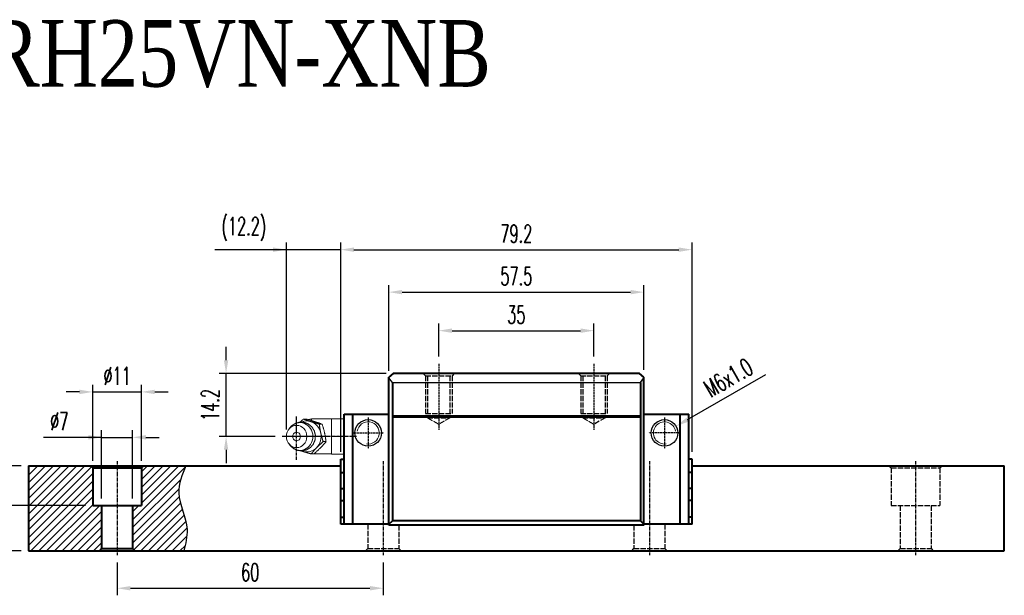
# Model space of a CAD drawing. Extents: x 54 to 390, y 113 to 249.
# Tile 2 of 2: x 168 to 390, y 120 to 249. Entities that reach past the tile are written whole.
import ezdxf

# ---------------------------------------------------------------- set-up
doc = ezdxf.new("R2010")
doc.units = 0
doc.header["$MEASUREMENT"] = 0
doc.header["$PDMODE"] = 2
doc.linetypes.add('ACAD_ISO02W100', pattern=[15, 12, -3])
doc.linetypes.add('CENTER', pattern=[0.95, 0.625, -0.125, 0.075, -0.125])
doc.layers.get('0').update_dxf_attribs({"linetype": 'CONTINUOUS'})
doc.layers.get('DEFPOINTS').update_dxf_attribs({"linetype": 'CONTINUOUS'})
for name, color, linetype, lineweight in [('AM_5', 3, 'CONTINUOUS', 15), ('CENTER', 1, 'CENTER', 25), ('DASH', 2, 'ACAD_ISO02W100', 25), ('DIM', 4, 'CONTINUOUS', 25), ('LINE', 7, 'CONTINUOUS', 40), ('TEXT', 3, 'CONTINUOUS', 25)]:
    doc.layers.add(name, color=color, linetype=linetype, lineweight=lineweight)
doc.layers.add('PV-CFD', color=7, linetype='CONTINUOUS')
doc.styles.get("Standard").update_dxf_attribs({"font": 'romanc.shx', "width": 0.6, "bigfont": 'chineset.shx'})
doc.styles.add('型式1', font='kaiu.ttf', dxfattribs={"width": 0.8})
doc.dimstyles.new('2X$3', dxfattribs={"dimscale": 6, "dimtxt": 1, "dimasz": 0.5, "dimexe": 0.3, "dimexo": 0.2, "dimgap": 0.2, "dimtad": 1, "dimdec": 3, "dimdsep": 46, "dimtxsty": 'Standard', "dimcen": 0, "dimadec": 1, "dimazin": 2, "dimtfac": 1, "dimtdec": 3, "dimtofl": 0, "dimtmove": 0, "dimatfit": 3, "dimfxl": 1, "dimtolj": 1, "dimtzin": 0, "dimarcsym": 0})
doc.dimstyles.new('STANDARD$0', dxfattribs={"dimscale": 3, "dimtxt": 1, "dimasz": 0.7, "dimexe": 0.3, "dimexo": 0.2, "dimgap": 0.3, "dimtad": 1, "dimdsep": 46, "dimtxsty": 'Standard', "dimcen": 0, "dimclrd": 256, "dimclre": 256, "dimclrt": 256, "dimadec": 0, "dimazin": 0, "dimtfac": 1, "dimtofl": 0, "dimtmove": 0, "dimatfit": 3, "dimfxl": 1, "dimtolj": 1, "dimtzin": 0, "dimlwd": -1, "dimlwe": -1, "dimarcsym": 0})

# ---------------------------------------------------------------- blocks, each defined once
blk = doc.blocks.new('*D34')
at = {"layer": 'DEFPOINTS', "color": 0, "transparency": 16777216}
for p in [(189.87, 128.57), (249.87, 128.57), (249.87, 121.14)]:
    blk.add_point(p, dxfattribs=at)
at = {"layer": 'DIM', "transparency": 16777216}
for p, q in [((189.87, 126.97), (189.87, 119.54)), ((249.87, 126.97), (249.87, 119.54)), ((192.87, 121.14), (246.87, 121.14))]:
    blk.add_line(p, q, dxfattribs=at)
for points in [[(192.87, 121.64), (192.87, 120.64), (189.87, 121.14)], [(246.87, 120.64), (246.87, 121.64), (249.87, 121.14)]]:
    blk.add_solid(points, dxfattribs=at)
at = {"layer": 'DIM', "transparency": 16777216, "insert": (219.87, 124.74), "char_height": 4, "attachment_point": 5}
blk.add_mtext('\\A1;60', dxfattribs=at)
blk = doc.blocks.new('*D35')
at = {"layer": 'DEFPOINTS', "color": 0, "transparency": 16777216}
for p in [(193.37, 155.17), (186.37, 139.77), (193.37, 139.77)]:
    blk.add_point(p, dxfattribs=at)
at = {"layer": 'DIM', "transparency": 16777216}
for p, q in [((186.37, 141.37), (186.37, 156.77)), ((193.37, 141.37), (193.37, 156.77)), ((186.37, 155.17), (173.29, 155.17)), ((183.37, 155.17), (180.37, 155.17)), ((186.37, 155.17), (193.37, 155.17)), ((196.37, 155.17), (199.37, 155.17))]:
    blk.add_line(p, q, dxfattribs=at)
for points in [[(183.37, 154.67), (183.37, 155.67), (186.37, 155.17)], [(196.37, 155.67), (196.37, 154.67), (193.37, 155.17)]]:
    blk.add_solid(points, dxfattribs=at)
at = {"layer": 'DIM', "transparency": 16777216, "insert": (176.83, 158.77), "char_height": 4, "attachment_point": 5}
blk.add_mtext('\\A1;%%c7', dxfattribs=at)
blk = doc.blocks.new('*D36')
at = {"layer": 'DEFPOINTS', "color": 0, "transparency": 16777216}
for p in [(195.37, 165.42), (184.37, 148.27), (195.37, 148.27)]:
    blk.add_point(p, dxfattribs=at)
at = {"layer": 'DIM', "transparency": 16777216}
for p, q in [((184.37, 149.87), (184.37, 167.02)), ((195.37, 149.87), (195.37, 167.02)), ((181.37, 165.42), (178.37, 165.42)), ((184.37, 165.42), (195.37, 165.42)), ((198.37, 165.42), (201.37, 165.42))]:
    blk.add_line(p, q, dxfattribs=at)
for points in [[(181.37, 164.92), (181.37, 165.92), (184.37, 165.42)], [(198.37, 165.92), (198.37, 164.92), (195.37, 165.42)]]:
    blk.add_solid(points, dxfattribs=at)
at = {"layer": 'DIM', "transparency": 16777216, "insert": (189.87, 169.02), "char_height": 4, "attachment_point": 5}
blk.add_mtext('\\A1;%%c11', dxfattribs=at)
blk = doc.blocks.new('*D37')
at = {"layer": 'DEFPOINTS', "color": 0, "transparency": 16777216}
for p in [(169.87, 148.77), (153.47, 129.57), (169.87, 129.57)]:
    blk.add_point(p, dxfattribs=at)
at = {"layer": 'DIM', "transparency": 16777216}
for p, q in [((168.27, 148.77), (151.87, 148.77)), ((153.47, 145.77), (153.47, 132.57)), ((168.27, 129.57), (151.87, 129.57))]:
    blk.add_line(p, q, dxfattribs=at)
for points in [[(153.97, 145.77), (152.97, 145.77), (153.47, 148.77)], [(152.97, 132.57), (153.97, 132.57), (153.47, 129.57)]]:
    blk.add_solid(points, dxfattribs=at)
at = {"layer": 'DIM', "transparency": 16777216, "insert": (149.87, 139.17), "char_height": 4, "attachment_point": 5, "rotation": 90}
blk.add_mtext('\\A1;19.2', dxfattribs=at)
blk = doc.blocks.new('*D38')
at = {"layer": 'DEFPOINTS', "color": 0, "transparency": 16777216}
for p in [(169.87, 148.77), (163.47, 139.77), (184.37, 139.77)]:
    blk.add_point(p, dxfattribs=at)
at = {"layer": 'DIM', "transparency": 16777216}
for p, q in [((163.47, 151.77), (163.47, 154.77)), ((168.27, 148.77), (161.87, 148.77)), ((163.47, 148.77), (163.47, 139.77)), ((182.77, 139.77), (161.87, 139.77)), ((163.47, 136.77), (163.47, 133.77))]:
    blk.add_line(p, q, dxfattribs=at)
for points in [[(162.97, 151.77), (163.97, 151.77), (163.47, 148.77)], [(163.97, 136.77), (162.97, 136.77), (163.47, 139.77)]]:
    blk.add_solid(points, dxfattribs=at)
at = {"layer": 'DIM', "transparency": 16777216, "insert": (159.87, 144.27), "char_height": 4, "attachment_point": 5, "rotation": 90}
blk.add_mtext('\\A1;9', dxfattribs=at)
blk = doc.blocks.new('*D40')
at = {"layer": 'DEFPOINTS', "color": 0, "transparency": 16777216}
for p in [(308.62, 187.92), (308.62, 168.77), (251.12, 168.57)]:
    blk.add_point(p, dxfattribs=at)
at = {"layer": 'DIM', "transparency": 16777216}
for p, q in [((251.12, 170.17), (251.12, 189.52)), ((308.62, 170.37), (308.62, 189.52)), ((254.12, 187.92), (305.62, 187.92))]:
    blk.add_line(p, q, dxfattribs=at)
for points in [[(254.12, 188.42), (254.12, 187.42), (251.12, 187.92)], [(305.62, 187.42), (305.62, 188.42), (308.62, 187.92)]]:
    blk.add_solid(points, dxfattribs=at)
at = {"layer": 'DIM', "transparency": 16777216, "insert": (279.87, 191.52), "char_height": 4, "attachment_point": 5}
blk.add_mtext('\\A1;57.5', dxfattribs=at)
blk = doc.blocks.new('*D41')
at = {"layer": 'DEFPOINTS', "color": 0, "transparency": 16777216}
for p in [(319.47, 197.5), (240.27, 150.27), (319.47, 150.27)]:
    blk.add_point(p, dxfattribs=at)
at = {"layer": 'DIM', "transparency": 16777216}
for p, q in [((319.47, 151.87), (319.47, 199.1)), ((243.27, 197.5), (316.47, 197.5))]:
    blk.add_line(p, q, dxfattribs=at)
for points in [[(243.27, 198), (243.27, 197), (240.27, 197.5)], [(316.47, 197), (316.47, 198), (319.47, 197.5)]]:
    blk.add_solid(points, dxfattribs=at)
at = {"layer": 'DIM', "transparency": 16777216, "insert": (279.87, 201.1), "char_height": 4, "attachment_point": 5}
blk.add_mtext('\\A1;79.2', dxfattribs=at)
blk = doc.blocks.new('*D42')
at = {"layer": 'DEFPOINTS', "color": 0, "transparency": 16777216}
for p in [(228.02, 197.5), (228.02, 155.37), (240.27, 150.27)]:
    blk.add_point(p, dxfattribs=at)
at = {"layer": 'DIM', "transparency": 16777216}
for p, q in [((228.02, 156.97), (228.02, 199.1)), ((240.27, 151.87), (240.27, 199.1)), ((228.02, 197.5), (211.87, 197.5)), ((225.02, 197.5), (222.02, 197.5)), ((240.27, 197.5), (228.02, 197.5)), ((243.27, 197.5), (246.27, 197.5))]:
    blk.add_line(p, q, dxfattribs=at)
for points in [[(225.02, 197), (225.02, 198), (228.02, 197.5)], [(243.27, 198), (243.27, 197), (240.27, 197.5)]]:
    blk.add_solid(points, dxfattribs=at)
at = {"layer": 'DIM', "transparency": 16777216, "insert": (218.45, 202.14), "char_height": 4, "attachment_point": 5}
blk.add_mtext('\\A1;(12.2)', dxfattribs=at)
blk = doc.blocks.new('*D43')
at = {"layer": 'DEFPOINTS', "color": 0, "transparency": 16777216}
for p in [(214.44, 169.57), (252.12, 169.57), (227.1, 155.37)]:
    blk.add_point(p, dxfattribs=at)
at = {"layer": 'DIM', "transparency": 16777216}
for p, q in [((214.44, 172.57), (214.44, 175.57)), ((250.52, 169.57), (212.84, 169.57)), ((214.44, 155.37), (214.44, 169.57)), ((225.5, 155.37), (212.84, 155.37)), ((214.44, 152.37), (214.44, 149.37))]:
    blk.add_line(p, q, dxfattribs=at)
for points in [[(213.94, 172.57), (214.94, 172.57), (214.44, 169.57)], [(214.94, 152.37), (213.94, 152.37), (214.44, 155.37)]]:
    blk.add_solid(points, dxfattribs=at)
at = {"layer": 'DIM', "transparency": 16777216, "insert": (210.84, 162.47), "char_height": 4, "attachment_point": 5, "rotation": 90}
blk.add_mtext('\\A1;14.2', dxfattribs=at)
blk = doc.blocks.new('*D44')
at = {"layer": 'DEFPOINTS', "color": 0, "transparency": 16777216}
for p in [(297.37, 179.23), (262.37, 171.78), (297.37, 171.78)]:
    blk.add_point(p, dxfattribs=at)
at = {"layer": 'DIM', "transparency": 16777216}
for p, q in [((262.37, 173.38), (262.37, 180.83)), ((297.37, 173.38), (297.37, 180.83)), ((265.37, 179.23), (294.37, 179.23))]:
    blk.add_line(p, q, dxfattribs=at)
for points in [[(265.37, 179.73), (265.37, 178.73), (262.37, 179.23)], [(294.37, 178.73), (294.37, 179.73), (297.37, 179.23)]]:
    blk.add_solid(points, dxfattribs=at)
at = {"layer": 'DIM', "transparency": 16777216, "insert": (279.87, 182.83), "char_height": 4, "attachment_point": 5}
blk.add_mtext('\\A1;35', dxfattribs=at)
blk = doc.blocks.new('*D45')
at = {"layer": 'DEFPOINTS', "color": 0, "transparency": 16777216}
for p in [(315.87, 157.67), (310.67, 154.67)]:
    blk.add_point(p, dxfattribs=at)
at = {"layer": 'DIM', "color": 0, "lineweight": -2, "transparency": 16777216}
blk.add_line((318.47, 159.17), (336.14, 169.37), dxfattribs=at)
at = {"layer": 'DIM', "color": 0, "transparency": 16777216}
blk.add_solid([(318.22, 159.6), (318.72, 158.73), (315.87, 157.67)], dxfattribs=at)
at = {"layer": 'DIM', "color": 0, "transparency": 16777216, "insert": (327.66, 168.63), "char_height": 4, "attachment_point": 5, "rotation": 30}
blk.add_mtext('\\A1;M6x1.0', dxfattribs=at)

msp = doc.modelspace()

# ---------------------------------------------------------------- hatches: boundary and pattern name
at = {"layer": 'DIM'}
h = msp.add_hatch(dxfattribs=at)
h.set_pattern_fill('ANSI31', color=6, scale=10, style=0)
h.set_pattern_definition([(45, (-6e-15, -422.7121), (-0.8838835, 0.8838835), [])])
h.paths.add_polyline_path([(186.3727, 130.0673), (186.3727, 139.7673), (184.3728, 139.7673), (184.3728, 148.2673), (183.873, 148.7673), (169.8727, 148.7673), (169.8727, 129.5673), (185.8729, 129.5673)])
edge = h.paths.add_edge_path()
edge.add_spline(control_points=[(204.8914, 129.5673), (205.3004, 131.1785), (206.4197, 135.588), (202.6496, 141.9671), (204.5434, 146.7342), (205.3511, 148.7673)], knot_values=[0, 0, 0, 0, 4.87943944, 13.35327133, 19.65462946, 19.65462946, 19.65462946, 19.65462946], degree=3, periodic=0)
edge.add_line((205.3511, 148.7673), (195.8725, 148.7673))
edge.add_line((195.8725, 148.7673), (195.3726, 148.2673))
edge.add_line((195.3726, 148.2673), (195.3726, 139.7673))
edge.add_line((195.3726, 139.7673), (193.3727, 139.7673))
edge.add_line((193.3727, 139.7673), (193.3727, 130.0673))
edge.add_line((193.3727, 130.0673), (193.8726, 129.5673))
edge.add_line((193.8726, 129.5673), (204.8914, 129.5673))

# ---------------------------------------------------------------- linework, layer by layer
for p, q in [((251.9227, 167.5673), (251.1227, 168.5673)), ((251.9227, 167.5673), (307.8227, 167.5673)), ((307.8227, 167.5673), (308.6227, 168.5673))]:
    msp.add_line(p, q)
for centre in [(246.4727, 156.1673), (313.2727, 156.1673)]:
    msp.add_circle(centre, 3)
at = {"layer": 'AM_5'}
for centre, start, end in [((246.4727, 156.1673), 261.28083, 171.28083), ((313.2727, 156.1673), 8.71917, 278.71917)]:
    msp.add_arc(centre, 2.5, start, end, dxfattribs=at)
at = {"layer": 'CENTER', "ltscale": 0.1}
for p, q in [((262.3727, 171.7816), (262.3727, 156.8734)), ((297.3727, 171.7816), (297.3727, 156.8734)), ((246.4727, 159.6673), (246.4727, 152.6673)), ((313.2727, 159.6673), (313.2727, 152.6673)), ((242.9727, 156.1673), (249.9727, 156.1673)), ((316.7727, 156.1673), (309.7727, 156.1673))]:
    msp.add_line(p, q, dxfattribs=at)
at = {"layer": 'CENTER'}
for p, q in [((230.3335, 150.0784), (230.3335, 159.8493)), ((243.8615, 155.3673), (227.0997, 155.3673))]:
    msp.add_line(p, q, dxfattribs=at)
at = {"layer": 'CENTER', "ltscale": 0.2}
for p, q in [((189.8727, 149.7673), (189.8727, 128.5673)), ((249.8727, 149.7673), (249.8727, 128.5673)), ((309.8727, 149.7673), (309.8727, 128.5673)), ((369.8727, 149.7673), (369.8727, 128.5673))]:
    msp.add_line(p, q, dxfattribs=at)
at = {"layer": 'DASH', "ltscale": 0.1}
for p, q in [((258.8727, 169.5673), (259.3727, 169.0673)), ((259.3727, 169.0673), (259.3727, 160.5673)), ((259.3727, 169.0673), (265.3727, 169.0673)), ((259.8727, 169.0673), (259.8727, 159.5673)), ((264.8727, 169.0673), (264.8727, 159.5673)), ((265.8727, 169.5673), (265.3727, 169.0673)), ((265.3727, 169.0673), (265.3727, 160.5673)), ((293.8727, 169.5673), (294.3727, 169.0673)), ((294.3727, 169.0673), (294.3727, 160.5673)), ((294.3727, 169.0673), (300.3727, 169.0673)), ((294.8727, 169.0673), (294.8727, 159.5673)), ((299.8727, 169.0673), (299.8727, 159.5673)), ((300.8727, 169.5673), (300.3727, 169.0673)), ((300.3727, 169.0673), (300.3727, 160.5673)), ((259.3727, 160.5673), (265.3727, 160.5673)), ((294.3727, 160.5673), (300.3727, 160.5673)), ((259.8727, 159.5673), (264.8727, 159.5673)), ((259.8727, 159.5673), (262.3727, 158.1239)), ((264.8727, 159.5673), (262.3727, 158.1239)), ((294.8727, 159.5673), (299.8727, 159.5673)), ((294.8727, 159.5673), (297.3727, 158.1239)), ((299.8727, 159.5673), (297.3727, 158.1239)), ((363.873, 148.7673), (364.3728, 148.2673)), ((375.3726, 148.2673), (375.8725, 148.7673)), ((364.3728, 148.2673), (375.3726, 148.2673)), ((364.3728, 148.2673), (364.3728, 139.7673)), ((375.3726, 148.2673), (375.3726, 139.7673)), ((364.3728, 139.7673), (375.3726, 139.7673)), ((366.3727, 139.7673), (366.3727, 130.0673)), ((373.3727, 139.7673), (373.3727, 130.0673)), ((246.3727, 135.5673), (246.3727, 130.0673)), ((313.3727, 135.5673), (313.3727, 130.0673)), ((253.3727, 135.3673), (253.3727, 130.0673)), ((306.3727, 135.3673), (306.3727, 130.0673)), ((245.8729, 129.5673), (246.3727, 130.0673)), ((246.3727, 130.0673), (253.3727, 130.0673)), ((253.3727, 130.0673), (253.8726, 129.5673)), ((305.8729, 129.5673), (306.3727, 130.0673)), ((306.3727, 130.0673), (313.3727, 130.0673)), ((313.3727, 130.0673), (313.8726, 129.5673)), ((365.8729, 129.5673), (366.3727, 130.0673)), ((366.3727, 130.0673), (373.3727, 130.0673)), ((373.3727, 130.0673), (373.8726, 129.5673))]:
    msp.add_line(p, q, dxfattribs=at)
at = {"layer": 'LINE'}
for p, q in [((252.1227, 169.5673), (251.1227, 168.7673)), ((251.1227, 135.3673), (251.1227, 168.7673)), ((307.6227, 169.5673), (252.1227, 169.5673)), ((308.6227, 168.7673), (307.6227, 169.5673)), ((308.6227, 135.5673), (308.6227, 168.7673)), ((251.9227, 167.5673), (251.9227, 136.3673)), ((307.8227, 167.5673), (307.8227, 136.3673)), ((241.0227, 135.5673), (241.0227, 160.3673)), ((241.0227, 160.3673), (251.1227, 160.3673)), ((243.0227, 135.5673), (243.0227, 160.3673)), ((307.8227, 159.9673), (251.9227, 159.9673)), ((308.6227, 160.3673), (318.7227, 160.3673)), ((316.7227, 160.3673), (316.7227, 135.5673)), ((318.7227, 135.5673), (318.7227, 160.3673)), ((251.9227, 159.7673), (307.8227, 159.7673)), ((169.8727, 148.7673), (169.8727, 129.5673)), ((169.8727, 148.7673), (240.2727, 148.7673)), ((240.2727, 135.5673), (240.2727, 150.2673)), ((240.2727, 150.2673), (241.0227, 150.2673)), ((319.4727, 150.2673), (318.7227, 150.2673)), ((319.4727, 135.5673), (319.4727, 150.2673)), ((319.4727, 148.7673), (389.8727, 148.7673)), ((389.8727, 129.5673), (389.8727, 148.7673)), ((240.2727, 147.2116), (241.0227, 147.2116)), ((319.4727, 147.2116), (318.7227, 147.2116)), ((240.2727, 143.646), (241.0227, 143.646)), ((319.4727, 143.646), (318.7227, 143.646)), ((240.2727, 140.946), (241.0227, 140.946)), ((319.4727, 140.946), (318.7227, 140.946)), ((240.2727, 137.1886), (241.0227, 137.1886)), ((251.1227, 135.5673), (240.2727, 135.5673)), ((251.1227, 135.5673), (251.9227, 136.3673)), ((307.8227, 136.3673), (251.9227, 136.3673)), ((307.8227, 136.3673), (308.6227, 135.5673)), ((319.4727, 135.5673), (308.6227, 135.5673)), ((308.6227, 135.5673), (308.6227, 135.3673)), ((319.4727, 137.1886), (318.7227, 137.1886)), ((308.6227, 135.3673), (251.1227, 135.3673)), ((169.8727, 129.5673), (389.8727, 129.5673))]:
    msp.add_line(p, q, dxfattribs=at)
at = {"layer": 'LINE', "ltscale": 0.1}
for p, q in [((183.873, 148.7673), (184.3728, 148.2673)), ((195.3726, 148.2673), (195.8725, 148.7673)), ((184.3728, 148.2673), (184.3728, 139.7673)), ((184.3728, 148.2673), (195.3726, 148.2673)), ((195.3726, 148.2673), (195.3726, 139.7673)), ((184.3728, 139.7673), (195.3726, 139.7673)), ((186.3727, 139.7673), (186.3727, 130.0673)), ((193.3727, 139.7673), (193.3727, 130.0673)), ((185.8729, 129.5673), (186.3727, 130.0673)), ((186.3727, 130.0673), (193.3727, 130.0673)), ((193.3727, 130.0673), (193.8726, 129.5673))]:
    msp.add_line(p, q, dxfattribs=at)
at = {"layer": 'PV-CFD', "lineweight": 0}
for p, q in [((232.5298, 159.2988), (231.8793, 159.2988)), ((233.7227, 158.9409), (233.7227, 159.3173)), ((238.2227, 159.3173), (233.7227, 159.3173)), ((236.108, 158.1439), (235.4574, 158.1439)), ((238.2227, 159.3673), (238.2227, 155.3673)), ((241.0227, 159.3673), (238.2227, 159.3673)), ((228.5695, 156.9811), (228.8884, 157.3895)), ((228.5695, 153.7535), (228.8884, 153.345)), ((236.9731, 154.2125), (236.3225, 154.2125)), ((238.2227, 155.3673), (238.2227, 151.3673)), ((241.7227, 155.3673), (238.2227, 155.3673)), ((234.26, 151.4358), (233.6095, 151.4358)), ((233.7227, 151.4173), (233.7227, 151.4358)), ((238.2227, 151.4173), (233.7227, 151.4173)), ((241.0227, 151.3673), (238.2227, 151.3673))]:
    msp.add_line(p, q, dxfattribs=at)
for centre, radius, start, end in [((233.7227, 157.3173), 2, 90, 112.163899), ((230.4483, 155.3673), 1, 141.622542, 218.377458), ((233.7227, 153.4173), 2, 238.694507, 270)]:
    msp.add_arc(centre, radius, start, end, dxfattribs=at)
msp.add_ellipse((230.3335, 155.3673), major_axis=(0, -2.5), ratio=0.92387953, dxfattribs=at)
for centre, major_axis, start_param, end_param in [((231.0988, 155.3673), (0, 3.1327), 2.27250384, 7.15227413), ((232.6296, 155.3673), (0, 3.5), 5.99340523, 6.66362562), ((232.6296, 155.3673), (0, 3.5), 4.94620768, 5.99340523), ((230.3335, 155.3673), (0, 0.9539), 2.27945573, 7.14532223), ((232.6296, 155.3673), (0, 3.5), 3.89901013, 4.94620768), ((232.6296, 155.3673), (0, 3.5), 2.76115234, 2.85181258), ((232.6296, 155.3673), (0, 3.5), 2.85181258, 3.89901013)]:
    msp.add_ellipse(centre, major_axis=major_axis, ratio=0.92387953, start_param=start_param, end_param=end_param, dxfattribs=at)
msp.add_open_spline([(228.8884, 153.345), (229.6603, 152.6342), (230.6033, 152.2172), (231.6111, 152.1251), (232.5842, 152.3529), (233.436, 152.8713), (234.092, 153.6339), (234.4881, 154.5771), (234.5745, 155.6157), (234.328, 156.6423), (233.7667, 157.5388), (232.9557, 158.2002), (231.993, 158.5588), (230.9844, 158.5911), (230.0275, 158.3073), (229.2062, 157.7402), (228.8884, 157.3895)], degree=1, knots=[5.41409649, 5.41409649, 5.7392199, 6.0490681, 6.348377, 6.64522805, 6.94807789, 7.26342805, 7.59363141, 7.93525613, 8.27963201, 8.61640785, 8.93863711, 9.24605658, 9.5442648, 9.8416104, 10.14635647, 10.29386678, 10.29386678], dxfattribs=at)
for points, weights in [([(231.1175, 158.6055), (231.4668, 158.9342), (231.8793, 159.2988)], [1.01894928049, 1.01824660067, 1]), ([(231.8793, 159.2988), (232.7232, 158.9893), (233.5535, 158.7213)], [1, 1.0379548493, 1]), ([(236.108, 158.1439), (234.5045, 158.7213), (232.5298, 159.2988)], [1, 1.15470053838, 1]), ([(233.5535, 158.7213), (234.3838, 158.4534), (235.4574, 158.1439)], [1, 1.0379548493, 1]), ([(235.4574, 158.1439), (235.5744, 157.0905), (235.7752, 156.1782)], [1, 1.0379548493, 1]), ([(236.9731, 154.2125), (236.7262, 156.1782), (236.108, 158.1439)], [1, 1.15470053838, 1]), ([(235.7752, 156.1782), (235.9759, 155.2659), (236.3225, 154.2125)], [1, 1.0379548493, 1]), ([(234.26, 151.4358), (235.8022, 152.8241), (236.9731, 154.2125)], [1, 1.15470053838, 1]), ([(236.3225, 154.2125), (235.4808, 153.4685), (234.8512, 152.8241)], [1, 1.0379548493, 1]), ([(231.7056, 152.0132), (231.5448, 152.0651), (231.3871, 152.1173)], [1, 1.00713222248, 1.01158396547]), ([(233.6095, 151.4358), (232.5359, 151.7452), (231.7056, 152.0132)], [1, 1.0379548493, 1]), ([(234.8512, 152.8241), (234.2216, 152.1798), (233.6095, 151.4358)], [1, 1.0379548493, 1])]:
    msp.add_rational_spline(points, weights, degree=2, dxfattribs=at)
at = {"layer": 'TEXT'}
msp.add_spline([(205.3511, 148.7673), (203.788, 142.6629), (205.6269, 134.391), (204.8914, 129.5673)], degree=3, dxfattribs=at)

# ---------------------------------------------------------------- texts
at = {"layer": 'LINE', "color": 1, "insert": (211.2015, 241.6111), "char_height": 14.9999998, "width": 113.314104, "attachment_point": 5, "style": '型式1'}
msp.add_mtext('{\\fTimes New Roman|b0|i0|c0|p65;\\C7;CR\\fTimes New Roman|b0|i0|c136|p65;H25\\fTimes New Roman|b0|i0|c0|p65;V\\fTimes New Roman|b0|i0|c136|p65;N\\fTimes New Roman|b0|i0|c0|p65;-XNB}', dxfattribs=at)

# ---------------------------------------------------------------- dimensions: what is measured, and where the dimension line sits
at = {"layer": 'DIM'}
for base, p1, p2, text, override, picture, middle in [((228.0238, 197.502), (240.2727, 150.2673), (228.0238, 155.3673), '(<>)', {"dimscale": 2, "dimtxt": 2, "dimasz": 1.5, "dimexe": 0.8, "dimexo": 0.8, "dimgap": 0.8, "dimdec": 1, "dimtofl": 1, "dimfxl": 0.18}, '*D42', (218.4452, 202.1437)), ((195.3726, 165.4173), (184.3728, 148.2673), (195.3726, 148.2673), '%%c<>', {"dimscale": 2, "dimtxt": 2, "dimasz": 1.5, "dimexe": 0.8, "dimexo": 0.8, "dimgap": 0.8, "dimtofl": 1, "dimfxl": 0.18}, '*D36', (189.8727, 169.0173))]:
    dim = msp.add_linear_dim(base=base, p1=p1, p2=p2, text=text, dimstyle='STANDARD$0', override=override, dxfattribs=at)
    dim.commit()
    dim.dimension.update_dxf_attribs({"geometry": picture, "text_midpoint": middle})
for base, p1, p2, picture, middle in [((319.4727, 197.502), (240.2727, 150.2673), (319.4727, 150.2673), '*D41', (279.8727, 201.102)), ((308.6227, 187.9173), (251.1227, 168.5673), (308.6227, 168.7673), '*D40', (279.8727, 191.5173)), ((297.3727, 179.2282), (262.3727, 171.7816), (297.3727, 171.7816), '*D44', (279.8727, 182.8282)), ((249.8727, 121.1415), (189.8727, 128.5673), (249.8727, 128.5673), '*D34', (219.8727, 124.7415))]:
    dim = msp.add_linear_dim(base=base, p1=p1, p2=p2, dimstyle='STANDARD$0', override={"dimscale": 2, "dimtxt": 2, "dimasz": 1.5, "dimexe": 0.8, "dimexo": 0.8, "dimgap": 0.8, "dimtofl": 1, "dimfxl": 0.18}, dxfattribs=at)
    dim.commit()
    dim.dimension.update_dxf_attribs({"geometry": picture, "text_midpoint": middle})
for base, p1, p2, picture, middle in [((214.4413, 169.5673), (227.0997, 155.3673), (252.1227, 169.5673), '*D43', (210.8413, 162.4673)), ((163.4728, 139.7673), (169.8727, 148.7673), (184.3728, 139.7673), '*D38', (159.8728, 144.2673)), ((153.4727, 129.5673), (169.8727, 148.7673), (169.8727, 129.5673), '*D37', (149.8727, 139.1673))]:
    dim = msp.add_linear_dim(base=base, p1=p1, p2=p2, angle=90, dimstyle='STANDARD$0', override={"dimscale": 2, "dimtxt": 2, "dimasz": 1.5, "dimexe": 0.8, "dimexo": 0.8, "dimgap": 0.8, "dimtofl": 1, "dimfxl": 0.18}, dxfattribs=at)
    dim.commit()
    dim.dimension.update_dxf_attribs({"geometry": picture, "text_midpoint": middle})
dim = msp.add_diameter_dim_2p(p1=(310.6747, 154.6673), p2=(315.8708, 157.6673), dimstyle='2X$3', override={"dimscale": 2, "dimtxt": 2, "dimasz": 1.5, "dimexe": 0.8, "dimexo": 0.8, "dimgap": 0.8, "dimpost": 'M<>x1.0'}, dxfattribs=at)
dim.commit()
dim.dimension.update_dxf_attribs({"geometry": '*D45', "text_midpoint": (329.4567, 165.5111), "dimtype": 163})
dim = msp.add_linear_dim(base=(193.3727, 155.1673), p1=(186.3727, 139.7673), p2=(193.3727, 139.7673), text='%%c<>', dimstyle='STANDARD$0', override={"dimscale": 2, "dimtxt": 2, "dimasz": 1.5, "dimexe": 0.8, "dimexo": 0.8, "dimgap": 0.8, "dimtofl": 1, "dimfxl": 0.18}, dxfattribs=at)
dim.commit()
dim.dimension.update_dxf_attribs({"geometry": '*D35', "text_midpoint": (176.8299, 155.1673), "dimtype": 160})

doc.saveas('drawing.dxf')
